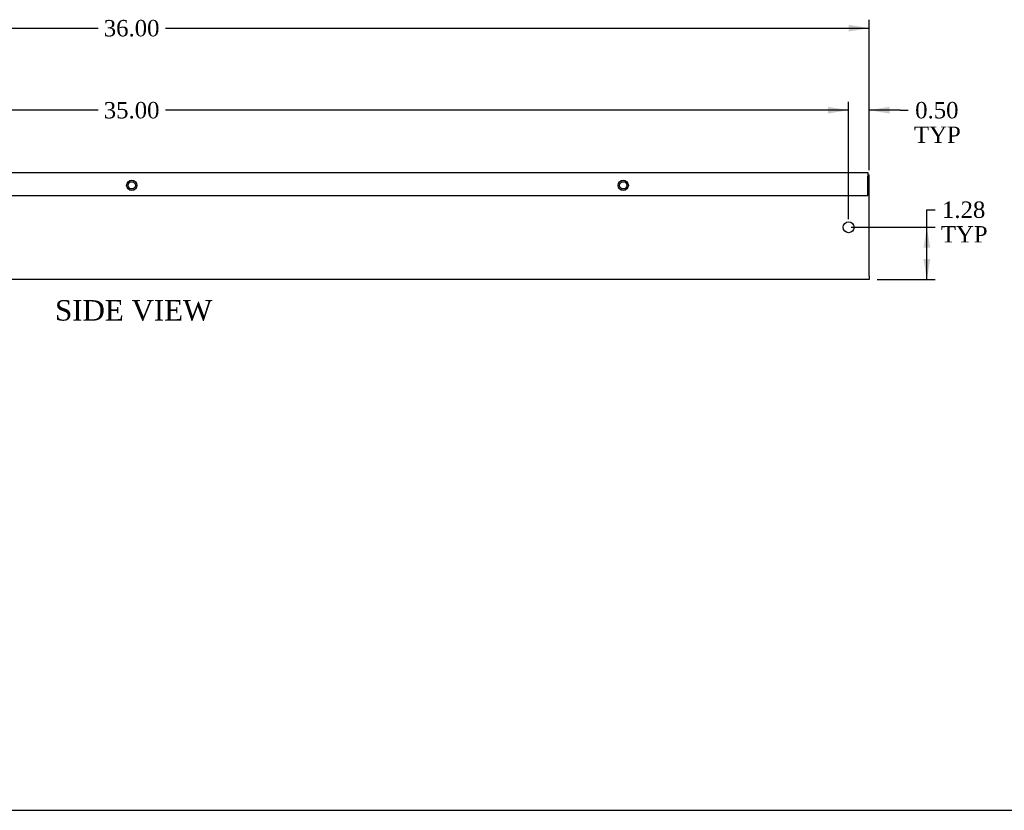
# Model space of a CAD drawing. Header units: inches. Extents: x 0.2 to 89.8, y -0.5 to 59.8.
# Tile 2 of 3: x 43.7 to 67.8, y 0.2 to 19.5. Entities that reach past the tile are written whole.
import ezdxf
from ezdxf.enums import TextEntityAlignment as Align

# ---------------------------------------------------------------- set-up
doc = ezdxf.new("R2010")
doc.units = ezdxf.units.IN
doc.header["$MEASUREMENT"] = 0
for name, color, linetype in [('COM55543-9', 7, 'Continuous'), ('COM70727-3', 7, 'Continuous'), ('Default', 7, 'Continuous')]:
    doc.layers.add(name, color=color, linetype=linetype)
doc.styles.add('SEACAD_Times_New_Roman', font='times.ttf')
doc.dimstyles.new('HAMMOND_(STH_-_66x44)', dxfattribs={"dimtxt": 0.4, "dimasz": 0.5, "dimexe": 0.2, "dimexo": 0.2, "dimgap": 0.1, "dimtad": 0, "dimtih": 1, "dimtoh": 1, "dimzin": 0, "dimdsep": 46, "dimtxsty": 'SEACAD_Times_New_Roman', "dimblk1": '_SE_FILLED', "dimblk2": '_SE_FILLED', "dimsah": 1, "dimcen": 0.2, "dimadec": 0, "dimazin": 0, "dimtfac": 0.8, "dimtofl": 0, "dimtmove": 0, "dimatfit": 3, "dimfxl": 1, "dimtolj": 1, "dimtzin": 0, "dimarcsym": 0})

# ---------------------------------------------------------------- blocks, each defined once
blk = doc.blocks.new('SE3')
at = {"layer": 'COM55543-9', "color": 7, "linetype": 'Continuous'}
for p, q in [((28.4850031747, 15.732428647), (64.4225031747, 15.732428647)), ((28.4850031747, 15.646428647), (28.4850031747, 15.732428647)), ((28.4850031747, 15.646428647), (28.4850031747, 15.170428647)), ((64.4225031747, 15.732428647), (64.4225031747, 15.646428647)), ((64.4225031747, 15.170428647), (64.4225031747, 15.646428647)), ((28.4850031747, 15.170428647), (64.4225031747, 15.170428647))]:
    blk.add_line(p, q, dxfattribs=at)
for centre in [(34.4540031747, 15.420428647), (46.4537531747, 15.420428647), (58.4535031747, 15.420428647)]:
    blk.add_circle(centre, 0.125, dxfattribs=at)
at = {"layer": 'COM70727-3', "color": 7, "linetype": 'Continuous'}
for p, q in [((28.4537531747, 15.675428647), (28.4850031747, 15.675428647)), ((28.4537531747, 15.675428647), (28.4537531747, 15.589428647)), ((64.4225031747, 15.675428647), (64.4537531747, 15.675428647)), ((64.4537531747, 15.589428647), (64.4537531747, 15.675428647)), ((28.4537531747, 15.589428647), (28.4537531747, 13.204428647)), ((64.4537531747, 13.204428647), (64.4537531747, 15.589428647)), ((28.4537531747, 13.118428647), (28.4537531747, 13.204428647)), ((64.4537531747, 13.118428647), (28.4537531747, 13.118428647)), ((64.4537531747, 13.204428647), (64.4537531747, 13.118428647))]:
    blk.add_line(p, q, dxfattribs=at)
for centre, radius in [((34.4537531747, 15.420428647), 0.0885), ((46.4537531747, 15.420428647), 0.0885), ((58.4537531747, 15.420428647), 0.0885), ((28.9537531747, 14.396928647), 0.133), ((63.9537531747, 14.396928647), 0.133)]:
    blk.add_circle(centre, radius, dxfattribs=at)
blk = doc.blocks.new('DMBLK1341')
at = {"layer": 'Default', "linetype": 'Continuous', "transparency": 16777216}
for points in [[(65.94881562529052, 13.89692865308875), (65.86548229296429, 14.39692864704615), (65.78214896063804, 13.89692865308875)], [(65.94881562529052, 13.61842864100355), (65.78214896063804, 13.61842864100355), (65.86548229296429, 13.11842864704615)]]:
    blk.add_hatch(color=7, dxfattribs=at).paths.add_polyline_path(points)
at = {"layer": 'Default', "color": 7, "linetype": 'Continuous', "transparency": 16777216}
for p, q in [((65.865482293, 14.8252853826), (66.0654822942, 14.8252853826)), ((65.865482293, 13.118428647), (65.865482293, 14.8252853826)), ((64.020753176, 14.396928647), (66.0654822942, 14.396928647)), ((64.65375317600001, 13.118428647), (66.0654822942, 13.118428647))]:
    blk.add_line(p, q, dxfattribs=at)
at = {"layer": 'Default', "color": 7, "linetype": 'Continuous', "transparency": 16777216, "style": 'SEACAD_Times_New_Roman'}
for s, p in [('1.28', (66.2339183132, 15.0252853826)), ('TYP', (66.2054822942, 14.4252853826))]:
    blk.add_text(s, height=0.4, dxfattribs=at).set_placement(p, align=Align.TOP_LEFT)
blk = doc.blocks.new('_SE_FILLED')
at = {"color": 0}
blk.add_line((0, 0), (-1, 0), dxfattribs=at)
blk.add_solid([(0, 0), (-1, -0.1665), (-1, 0.1665), (0, 0)], dxfattribs=at)
blk = doc.blocks.new('DMBLK1342')
at = {"layer": 'Default', "linetype": 'Continuous', "transparency": 16777216}
for points in [[(63.45375318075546, 17.33864000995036), (63.45375318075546, 17.1719733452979), (63.95375317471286, 17.25530667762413)], [(64.95375316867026, 17.33864000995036), (64.45375317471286, 17.25530667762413), (64.95375316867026, 17.1719733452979)]]:
    blk.add_hatch(color=7, dxfattribs=at).paths.add_polyline_path(points)
at = {"layer": 'Default', "color": 7, "linetype": 'Continuous', "transparency": 16777216}
for p, q in [((63.9537531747, 14.5969286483), (63.9537531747, 17.4553066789)), ((64.4537531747, 15.7894287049), (64.4537531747, 17.4553066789)), ((63.9537531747, 17.2553066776), (62.9537531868, 17.2553066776)), ((65.2112457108, 17.2553066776), (64.4537531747, 17.2553066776)), ((65.2112457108, 17.2553066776), (65.411245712, 17.2553066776))]:
    blk.add_line(p, q, dxfattribs=at)
at = {"layer": 'Default', "color": 7, "linetype": 'Continuous', "transparency": 16777216, "style": 'SEACAD_Times_New_Roman'}
for s, p in [('0.50', (65.57968173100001, 17.4553066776)), ('TYP', (65.551245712, 16.8553066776))]:
    blk.add_text(s, height=0.4, dxfattribs=at).set_placement(p, align=Align.TOP_LEFT)
blk = doc.blocks.new('DMBLK1343')
at = {"layer": 'Default', "linetype": 'Continuous', "transparency": 16777216}
for points in [[(29.45375316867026, 17.33864006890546), (28.95375317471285, 17.25530673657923), (29.45375316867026, 17.17197340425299)], [(63.45375318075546, 17.33864006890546), (63.45375318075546, 17.17197340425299), (63.95375317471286, 17.25530673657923)]]:
    blk.add_hatch(color=7, dxfattribs=at).paths.add_polyline_path(points)
at = {"layer": 'Default', "color": 7, "linetype": 'Continuous', "transparency": 16777216}
for p, q in [((28.9537531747, 14.7299286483), (28.9537531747, 17.4553067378)), ((63.9537531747, 14.7299286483), (63.9537531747, 17.4553067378)), ((45.6312888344, 17.2553067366), (28.9537531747, 17.2553067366)), ((63.9537531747, 17.2553067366), (47.276217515, 17.2553067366))]:
    blk.add_line(p, q, dxfattribs=at)
at = {"layer": 'Default', "color": 7, "linetype": 'Continuous', "transparency": 16777216, "style": 'SEACAD_Times_New_Roman'}
blk.add_text('35.00', height=0.4, dxfattribs=at).set_placement((45.7712887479, 17.4553067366), align=Align.TOP_LEFT)
blk = doc.blocks.new('DMBLK1348')
at = {"layer": 'Default', "linetype": 'Continuous', "transparency": 16777216}
for points in [[(28.95375316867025, 19.34113985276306), (28.45375317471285, 19.25780652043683), (28.95375316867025, 19.17447318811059)], [(63.95375318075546, 19.34113985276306), (63.95375318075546, 19.17447318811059), (64.45375317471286, 19.25780652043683)]]:
    blk.add_hatch(color=7, dxfattribs=at).paths.add_polyline_path(points)
at = {"layer": 'Default', "color": 7, "linetype": 'Continuous', "transparency": 16777216}
for p, q in [((28.4537531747, 14.5969286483), (28.4537531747, 19.4578065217)), ((28.4537531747, 19.2578065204), (45.6312884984, 19.2578065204)), ((47.27621785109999, 19.2578065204), (64.4537531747, 19.2578065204)), ((64.4537531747, 15.7894287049), (64.4537531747, 19.4578065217))]:
    blk.add_line(p, q, dxfattribs=at)
at = {"layer": 'Default', "color": 7, "linetype": 'Continuous', "transparency": 16777216, "style": 'SEACAD_Times_New_Roman'}
blk.add_text('36.00', height=0.4, dxfattribs=at).set_placement((45.7712883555, 19.4578065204), align=Align.TOP_LEFT)
blk = doc.blocks.new('BORDER')
at = {"layer": 'Default', "color": 7, "linetype": 'Continuous'}
blk.add_line((-41.86, 0), (0, 0), dxfattribs=at)

msp = doc.modelspace()

# ---------------------------------------------------------------- block references
at = {"layer": 'Default', "color": 7, "xscale": 2.14, "yscale": 2.14, "zscale": 2.14}
msp.add_blockref('BORDER', (89.8180341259, 0.1611890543), dxfattribs=at)
at = {"layer": 'Default'}
msp.add_blockref('SE3', (0, 0), dxfattribs=at)

# ---------------------------------------------------------------- texts
at = {"layer": 'Default', "color": 7, "linetype": 'Continuous', "style": 'SEACAD_Times_New_Roman'}
msp.add_text('SIDE VIEW', height=0.5, dxfattribs=at).set_placement((44.5817152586, 12.618428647), align=Align.TOP_LEFT)

# ---------------------------------------------------------------- dimensions: what is measured, and where the dimension line sits
at = {"layer": 'Default', "color": 7, "linetype": 'Continuous'}
for base, p1, p2, picture, middle in [((64.4537531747, 19.2578065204), (28.4537531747, 14.396928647), (64.4537531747, 13.204428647), 'DMBLK1348', (46.4537528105, 19.2578065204)), ((28.9537531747, 17.2553067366), (63.9537531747, 14.529928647), (28.9537531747, 14.529928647), 'DMBLK1343', (46.4537532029, 17.2553067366))]:
    dim = msp.add_linear_dim(base=base, p1=p1, p2=p2, text='\\A1;<>', dimstyle='HAMMOND_(STH_-_66x44)', dxfattribs=at)
    dim.commit()
    dim.dimension.update_dxf_attribs({"geometry": picture, "text_midpoint": middle, "dimtype": 160})
dim = msp.add_linear_dim(base=(63.9537531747, 17.2553066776), p1=(64.4537531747, 13.204428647), p2=(63.9537531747, 14.396928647), text='\\A1;<>\\PTYP', dimstyle='HAMMOND_(STH_-_66x44)', override={"dimtmove": 1}, dxfattribs=at)
dim.commit()
dim.dimension.update_dxf_attribs({"geometry": 'DMBLK1342', "text_midpoint": (65.411245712, 17.2553066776), "dimtype": 160})
dim = msp.add_linear_dim(base=(65.865482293, 14.396928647), p1=(64.4537531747, 13.118428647), p2=(63.8207531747, 14.396928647), angle=90, text='\\A1;<>\\PTYP', dimstyle='HAMMOND_(STH_-_66x44)', override={"dimtmove": 1}, dxfattribs=at)
dim.commit()
dim.dimension.update_dxf_attribs({"geometry": 'DMBLK1341', "text_midpoint": (66.0654822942, 14.8252853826), "dimtype": 160})

doc.saveas('drawing.dxf')
